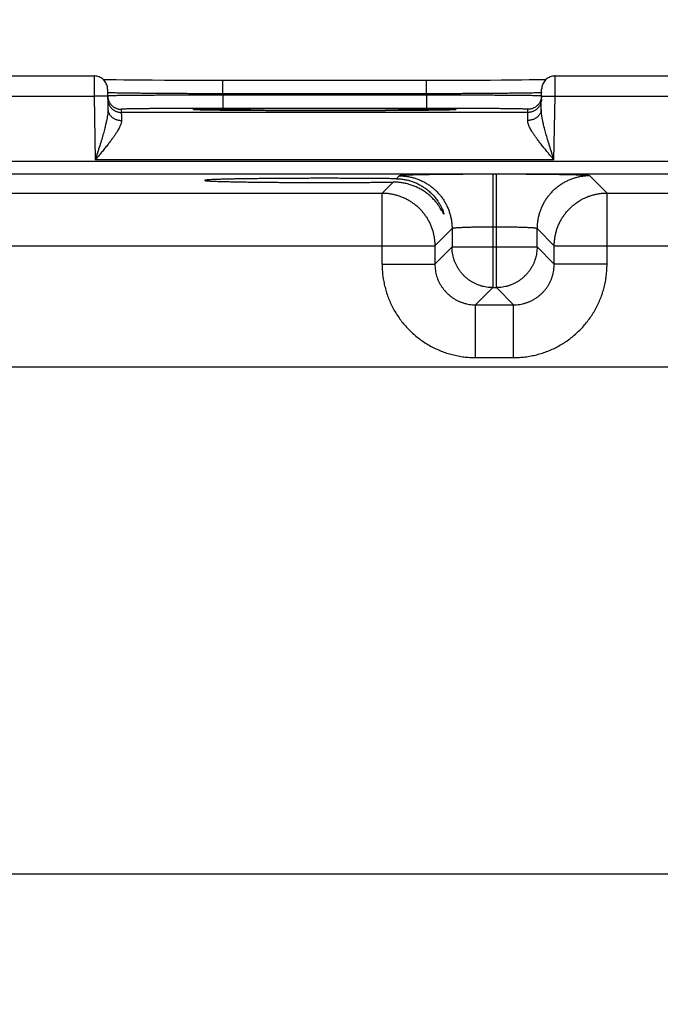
# Model space of a CAD drawing. Header units: inches. Extents: x 0 to 34, y 0 to 22.
# Tile 56 of 81: x 18.8 to 19.7, y 17.4 to 18.9. Entities that reach past the tile are written whole.
import ezdxf

# ---------------------------------------------------------------- set-up
doc = ezdxf.new("R2010")
doc.units = ezdxf.units.IN
doc.header["$LTSCALE"] = 1.87
doc.header["$MEASUREMENT"] = 0
doc.layers.get('0').update_dxf_attribs({"linetype": 'CONTINUOUS'})
doc.layers.add('DIMENSIONS', color=7, linetype='CONTINUOUS')
doc.styles.get("Standard").update_dxf_attribs({"font": 'txt', "width": 0.8})
doc.dimstyles.new('DIMSTYLE_1', dxfattribs={"dimtxt": 0.125, "dimasz": 0.18, "dimexe": 0.18, "dimexo": 0.0625, "dimgap": 0.09, "dimtad": 0, "dimtih": 1, "dimtoh": 1, "dimdec": 3, "dimzin": 4, "dimdsep": 46, "dimtxsty": 'STANDARD', "dimblk": '_FILLED', "dimblk1": '_FILLED', "dimblk2": '_FILLED', "dimcen": 0.09, "dimadec": 0, "dimazin": 0, "dimtp": 0.01, "dimtm": 0.01, "dimtfac": 1, "dimtdec": 3, "dimtofl": 0, "dimtmove": 0, "dimatfit": 3, "dimldrblk": '_FILLED', "dimfxl": 1, "dimtolj": 1, "dimtzin": 4, "dimarcsym": 0})

# ---------------------------------------------------------------- blocks, each defined once
blk = doc.blocks.new('_FILLED')
at = {"color": 0, "linetype": 'BYBLOCK'}
blk.add_solid([(0, 0), (-1, 0.1736), (-1, -0.1736)], dxfattribs=at)
blk = doc.blocks.new('*D12')
at = {"layer": 'DIMENSIONS', "color": 2, "linetype": 'CONTINUOUS'}
for p, q in [((17.3743, 17.4191), (17.3743, 20.4151)), ((23.8743, 17.4191), (23.8743, 20.4151)), ((17.3743, 20.2901), (19.9587, 20.2901)), ((23.8743, 20.2901), (21.4087, 20.2901))]:
    blk.add_line(p, q, dxfattribs=at)
at = {"layer": 'DIMENSIONS', "color": 2, "linetype": 'CONTINUOUS', "xscale": 0.18, "yscale": 0.18, "zscale": 0.18, "rotation": 180}
blk.add_blockref('_FILLED', (17.3743, 20.2901), dxfattribs=at)
at = {"layer": 'DIMENSIONS', "color": 2, "linetype": 'CONTINUOUS', "xscale": 0.18, "yscale": 0.18, "zscale": 0.18}
blk.add_blockref('_FILLED', (23.8743, 20.2901), dxfattribs=at)
at = {"layer": 'DIMENSIONS', "color": 2, "linetype": 'CONTINUOUS', "width": 0.8}
for s, p in [('6.500', (20.0212, 20.2276)), ('[', (20.6462, 20.2276)), ('165.1', (20.7462, 20.2276)), (']', (21.2462, 20.2276))]:
    blk.add_text(s, height=0.125, dxfattribs=at).set_placement(p)

msp = doc.modelspace()

# ---------------------------------------------------------------- linework, layer by layer
at = {"color": 7, "linetype": 'CONTINUOUS'}
for p, q in [((18.6308, 18.7898), (18.8798, 18.7898)), ((18.897, 18.7841), (18.8937, 18.7842)), ((18.9039, 18.784), (18.897, 18.7841)), ((18.9127, 18.7838), (18.9039, 18.784)), ((18.9236, 18.7837), (18.9127, 18.7838)), ((18.937, 18.7836), (18.9236, 18.7837)), ((18.9503, 18.7835), (18.937, 18.7836)), ((18.9658, 18.7834), (18.9503, 18.7835)), ((18.984, 18.7833), (18.9658, 18.7834)), ((19.0052, 18.7832), (18.984, 18.7833)), ((19.0245, 18.7832), (19.0052, 18.7832)), ((19.0462, 18.7831), (19.0245, 18.7832)), ((19.0699, 18.7831), (19.0462, 18.7831)), ((19.0699, 18.7635), (19.0699, 18.7831)), ((19.385, 18.7831), (19.0699, 18.7831)), ((19.3707, 18.7635), (19.3707, 18.7831)), ((19.4056, 18.7831), (19.385, 18.7831)), ((19.4241, 18.7832), (19.4056, 18.7831)), ((19.446, 18.7833), (19.4241, 18.7832)), ((19.4649, 18.7833), (19.446, 18.7833)), ((19.4812, 18.7834), (19.4649, 18.7833)), ((19.4982, 18.7835), (19.4812, 18.7834)), ((19.5116, 18.7837), (19.4982, 18.7835)), ((19.5224, 18.7838), (19.5116, 18.7837)), ((19.5327, 18.7839), (19.5224, 18.7838)), ((19.5407, 18.784), (19.5327, 18.7839)), ((19.5469, 18.7842), (19.5407, 18.784)), ((19.5608, 18.7898), (19.8098, 18.7898)), ((18.8998, 18.7701), (18.9003, 18.7404)), ((19.5403, 18.7404), (19.5408, 18.7701)), ((18.6306, 18.7598), (18.88, 18.7598)), ((18.9, 18.7601), (18.88, 18.7598)), ((18.88, 18.7598), (18.8816, 18.6659)), ((19.0699, 18.7635), (19.0699, 18.7615)), ((19.3707, 18.7635), (19.0699, 18.7635)), ((19.0699, 18.7615), (19.0699, 18.7419)), ((19.3707, 18.7615), (19.0699, 18.7615)), ((19.3707, 18.7635), (19.3707, 18.7615)), ((19.3707, 18.7615), (19.3707, 18.7419)), ((19.5406, 18.7601), (19.5606, 18.7598)), ((19.559, 18.6659), (19.5606, 18.7598)), ((19.5606, 18.7598), (19.81, 18.7598)), ((18.92, 18.7406), (18.92, 18.7359)), ((19.0299, 18.7397), (19.0295, 18.7398)), ((19.0304, 18.7397), (19.0299, 18.7397)), ((19.031, 18.7397), (19.0304, 18.7397)), ((19.0322, 18.7396), (19.031, 18.7397)), ((19.0337, 18.7396), (19.0322, 18.7396)), ((19.0363, 18.7395), (19.0337, 18.7396)), ((19.0397, 18.7394), (19.0363, 18.7395)), ((19.0451, 18.7393), (19.0397, 18.7394)), ((19.052, 18.7392), (19.0451, 18.7393)), ((19.3707, 18.7419), (19.0699, 18.7419)), ((19.3957, 18.7393), (19.389, 18.7392)), ((19.4009, 18.7394), (19.3957, 18.7393)), ((19.4048, 18.7395), (19.4009, 18.7394)), ((19.4072, 18.7396), (19.4048, 18.7395)), ((19.4086, 18.7397), (19.4072, 18.7396)), ((19.4095, 18.7397), (19.4086, 18.7397)), ((19.4103, 18.7397), (19.4095, 18.7397)), ((19.4107, 18.7397), (19.4103, 18.7397)), ((19.4111, 18.7398), (19.4107, 18.7397)), ((19.4113, 18.7398), (19.4111, 18.7398)), ((19.4116, 18.7398), (19.4113, 18.7398)), ((19.5205, 18.7359), (19.5206, 18.7406)), ((19.5205, 18.7359), (18.92, 18.7359)), ((19.0605, 18.7391), (19.052, 18.7392)), ((19.0707, 18.739), (19.0605, 18.7391)), ((19.083, 18.7388), (19.0707, 18.739)), ((19.0978, 18.7387), (19.083, 18.7388)), ((19.116, 18.7386), (19.0978, 18.7387)), ((19.1342, 18.7385), (19.116, 18.7386)), ((19.1568, 18.7384), (19.1342, 18.7385)), ((19.1773, 18.7384), (19.1568, 18.7384)), ((19.2017, 18.7384), (19.1773, 18.7384)), ((19.2266, 18.7383), (19.2017, 18.7384)), ((19.2457, 18.7384), (19.2266, 18.7383)), ((19.2685, 18.7384), (19.2457, 18.7384)), ((19.2886, 18.7385), (19.2685, 18.7384)), ((19.3104, 18.7385), (19.2886, 18.7385)), ((19.3289, 18.7386), (19.3104, 18.7385)), ((19.3441, 18.7387), (19.3289, 18.7386)), ((19.3588, 18.7389), (19.3441, 18.7387)), ((19.3708, 18.739), (19.3588, 18.7389)), ((19.3808, 18.7391), (19.3708, 18.739)), ((19.389, 18.7392), (19.3808, 18.7391)), ((24.319, 18.6637), (16.9286, 18.6637)), ((19.559, 18.6659), (18.8816, 18.6659)), ((24.319, 18.6447), (16.9286, 18.6447)), ((19.3305, 18.6423), (19.3263, 18.638)), ((19.4685, 18.6446), (19.4685, 18.4773)), ((19.4741, 18.6446), (19.4685, 18.6446)), ((19.4741, 18.4773), (19.4741, 18.6446)), ((19.6374, 18.6169), (19.612, 18.6423)), ((19.3213, 18.633), (19.3052, 18.6169)), ((18.7074, 18.6169), (19.3052, 18.6169)), ((19.3052, 18.5119), (19.3052, 18.6169)), ((19.6374, 18.5119), (19.6374, 18.6169)), ((19.6374, 18.6169), (20.2352, 18.6169)), ((19.4741, 18.5667), (19.4685, 18.5667)), ((19.4085, 18.5643), (19.3831, 18.5389)), ((19.4085, 18.5643), (19.4085, 18.5373)), ((19.5341, 18.5373), (19.5341, 18.5643)), ((19.5594, 18.5389), (19.5341, 18.5643)), ((18.6294, 18.5389), (19.3831, 18.5389)), ((19.3831, 18.5389), (19.3831, 18.5119)), ((19.4085, 18.5373), (19.3831, 18.5119)), ((19.4085, 18.5373), (19.5341, 18.5373)), ((19.5341, 18.5373), (19.5594, 18.5119)), ((19.5594, 18.5119), (19.5594, 18.5389)), ((19.5594, 18.5389), (20.3131, 18.5389)), ((19.3052, 18.5119), (19.3831, 18.5119)), ((19.6374, 18.5119), (19.5594, 18.5119)), ((19.4685, 18.4773), (19.4431, 18.4519)), ((19.4685, 18.4773), (19.4741, 18.4773)), ((19.4741, 18.4773), (19.4994, 18.4519)), ((19.4431, 18.3739), (19.4431, 18.4519)), ((19.4431, 18.4519), (19.4994, 18.4519)), ((19.4994, 18.3739), (19.4994, 18.4519)), ((19.4431, 18.3739), (19.4994, 18.3739)), ((24.1536, 18.3596), (17.067, 18.3596)), ((17.067, 17.6115), (24.1536, 17.6115))]:
    msp.add_line(p, q, dxfattribs=at)
for points in [[(18.8998, 18.7701), (18.8997, 18.7718), (18.8995, 18.7735), (18.8991, 18.7751), (18.8986, 18.7767), (18.8979, 18.7783), (18.8971, 18.7798), (18.8962, 18.7812), (18.8952, 18.7825), (18.8941, 18.7838), (18.8929, 18.7849), (18.8916, 18.786), (18.8902, 18.7869), (18.8887, 18.7877), (18.8872, 18.7884), (18.8856, 18.7889), (18.884, 18.7894), (18.8823, 18.7896), (18.8806, 18.7898), (18.8798, 18.7898)], [(19.5608, 18.7898), (19.5599, 18.7898), (19.5583, 18.7896), (19.5566, 18.7894), (19.555, 18.7889), (19.5534, 18.7884), (19.5519, 18.7877), (19.5504, 18.7869), (19.549, 18.786), (19.5477, 18.7849), (19.5465, 18.7838), (19.5453, 18.7825), (19.5443, 18.7812), (19.5434, 18.7798), (19.5427, 18.7783), (19.542, 18.7767), (19.5415, 18.7751), (19.5411, 18.7735), (19.5409, 18.7718), (19.5408, 18.7701)], [(19.0295, 18.7398), (19.0292, 18.7398), (19.0291, 18.7398), (19.029, 18.7398), (19.0289, 18.7398), (19.0288, 18.7398), (19.0288, 18.7398), (19.0288, 18.7398)], [(19.4118, 18.7398), (19.4117, 18.7398), (19.4117, 18.7398), (19.4116, 18.7398), (19.4116, 18.7398)]]:
    msp.add_lwpolyline(points, dxfattribs=at)
for points, knots in [([(18.8798, 18.7898), (18.8798, 18.7898), (18.8798, 18.7895), (18.8798, 18.7893), (18.8798, 18.7886), (18.8798, 18.7878), (18.8798, 18.7866), (18.8798, 18.7853), (18.8798, 18.7837), (18.8798, 18.782), (18.8799, 18.78), (18.8799, 18.7779), (18.8799, 18.7756), (18.8799, 18.7732), (18.8799, 18.7706), (18.8799, 18.768), (18.8799, 18.7653), (18.88, 18.7626), (18.88, 18.7607), (18.88, 18.7598)], [0, 0, 0, 0, 0.002904, 0.015031, 0.035669, 0.06464, 0.101695, 0.146512, 0.198702, 0.257819, 0.323348, 0.394718, 0.471297, 0.552399, 0.637299, 0.725262, 0.815538, 0.90737, 1, 1, 1, 1]), ([(19.5606, 18.7598), (19.5606, 18.7607), (19.5606, 18.7626), (19.5606, 18.7653), (19.5606, 18.768), (19.5607, 18.7706), (19.5607, 18.7732), (19.5607, 18.7756), (19.5607, 18.7779), (19.5607, 18.78), (19.5607, 18.782), (19.5607, 18.7837), (19.5607, 18.7853), (19.5608, 18.7866), (19.5608, 18.7878), (19.5608, 18.7886), (19.5608, 18.7893), (19.5608, 18.7895), (19.5608, 18.7898), (19.5608, 18.7898)], [0, 0, 0, 0, 0.09263, 0.184463, 0.274738, 0.362701, 0.447601, 0.528703, 0.605282, 0.676652, 0.742181, 0.801298, 0.853488, 0.898305, 0.93536, 0.964331, 0.984969, 0.997096, 1, 1, 1, 1]), ([(18.9, 18.7601), (18.9, 18.7595), (18.9001, 18.7583), (18.9003, 18.7568), (18.9005, 18.7559), (18.9006, 18.7557)], [0, 0, 0, 0, 0.41218, 0.843207, 1, 1, 1, 1]), ([(18.9001, 18.7555), (18.9001, 18.7549), (18.9001, 18.7536), (18.9005, 18.7517), (18.901, 18.7498), (18.9016, 18.748), (18.9025, 18.7462), (18.9035, 18.7446), (18.9047, 18.743), (18.906, 18.7416), (18.9075, 18.7403), (18.909, 18.7392), (18.9107, 18.7382), (18.9125, 18.7374), (18.9143, 18.7367), (18.9162, 18.7362), (18.9181, 18.736), (18.9194, 18.7359), (18.92, 18.7359)], [0, 0, 0, 0, 0.062499, 0.124998, 0.187497, 0.249996, 0.312495, 0.374995, 0.437494, 0.499994, 0.562494, 0.624995, 0.687495, 0.749996, 0.812497, 0.874998, 0.937499, 1, 1, 1, 1]), ([(19.0699, 18.7635), (19.0665, 18.7635), (19.0596, 18.7635), (19.0494, 18.7635), (19.0393, 18.7635), (19.0292, 18.7636), (19.0193, 18.7636), (19.0096, 18.7637), (19.0002, 18.7637), (18.991, 18.7638), (18.982, 18.7638), (18.9734, 18.7639), (18.9652, 18.764), (18.9573, 18.764), (18.9498, 18.7641), (18.9428, 18.7642), (18.9362, 18.7642), (18.9302, 18.7643), (18.9246, 18.7644), (18.9196, 18.7645), (18.9151, 18.7645), (18.9111, 18.7646), (18.9078, 18.7647), (18.905, 18.7648), (18.9029, 18.7649), (18.9012, 18.7649), (18.9006, 18.7651), (18.9002, 18.765)], [0, 0, 0, 0, 0.060524, 0.120831, 0.180689, 0.239881, 0.298189, 0.3554, 0.411303, 0.465692, 0.518371, 0.569149, 0.617844, 0.664285, 0.708305, 0.749747, 0.788463, 0.824312, 0.857164, 0.886898, 0.913404, 0.936583, 0.956349, 0.972626, 0.985355, 0.994489, 1, 1, 1, 1]), ([(19.0699, 18.7615), (19.0665, 18.7615), (19.0597, 18.7615), (19.0494, 18.7615), (19.0393, 18.7615), (19.0293, 18.7614), (19.0194, 18.7614), (19.0097, 18.7614), (19.0002, 18.7613), (18.991, 18.7613), (18.9821, 18.7612), (18.9735, 18.7612), (18.9652, 18.7611), (18.9574, 18.7611), (18.9499, 18.761), (18.9429, 18.761), (18.9363, 18.7609), (18.9302, 18.7608), (18.9247, 18.7608), (18.9196, 18.7607), (18.9151, 18.7607), (18.9112, 18.7606), (18.9079, 18.7605), (18.9051, 18.7605), (18.903, 18.7604), (18.9013, 18.7604), (18.9007, 18.7602), (18.9003, 18.7603)], [0, 0, 0, 0, 0.060532, 0.120843, 0.180702, 0.239888, 0.298191, 0.355402, 0.411312, 0.465713, 0.518399, 0.569182, 0.617882, 0.664328, 0.708356, 0.749806, 0.788526, 0.824377, 0.857231, 0.886966, 0.913473, 0.936649, 0.956406, 0.972673, 0.985389, 0.994509, 1, 1, 1, 1]), ([(18.9006, 18.7557), (18.9007, 18.7553), (18.901, 18.7543), (18.9016, 18.7527), (18.9024, 18.7509), (18.9034, 18.7493), (18.9046, 18.7477), (18.9059, 18.7463), (18.9074, 18.745), (18.9089, 18.7438), (18.9106, 18.7429), (18.9124, 18.742), (18.9142, 18.7414), (18.9161, 18.7409), (18.918, 18.7406), (18.9193, 18.7406), (18.92, 18.7406)], [0, 0, 0, 0, 0.046657, 0.119989, 0.193322, 0.266656, 0.339989, 0.413323, 0.486657, 0.559991, 0.633325, 0.70666, 0.779995, 0.85333, 0.926665, 1, 1, 1, 1]), ([(19.5404, 18.765), (19.54, 18.7651), (19.5393, 18.7649), (19.5377, 18.7649), (19.5356, 18.7648), (19.5328, 18.7647), (19.5294, 18.7646), (19.5255, 18.7645), (19.521, 18.7645), (19.516, 18.7644), (19.5104, 18.7643), (19.5043, 18.7642), (19.4978, 18.7642), (19.4908, 18.7641), (19.4833, 18.764), (19.4754, 18.764), (19.4672, 18.7639), (19.4586, 18.7638), (19.4496, 18.7638), (19.4404, 18.7637), (19.4309, 18.7637), (19.4212, 18.7636), (19.4113, 18.7636), (19.4013, 18.7635), (19.3912, 18.7635), (19.3809, 18.7635), (19.3741, 18.7635), (19.3707, 18.7635)], [0, 0, 0, 0, 0.00551, 0.014643, 0.027369, 0.043642, 0.063401, 0.086573, 0.11307, 0.142794, 0.175635, 0.211472, 0.250178, 0.291613, 0.33563, 0.382072, 0.430773, 0.481559, 0.534247, 0.588646, 0.644559, 0.701779, 0.760097, 0.819297, 0.879162, 0.939473, 1, 1, 1, 1]), ([(19.5403, 18.7603), (19.5399, 18.7602), (19.5392, 18.7604), (19.5376, 18.7604), (19.5355, 18.7605), (19.5327, 18.7605), (19.5294, 18.7606), (19.5254, 18.7607), (19.5209, 18.7607), (19.5159, 18.7608), (19.5103, 18.7608), (19.5043, 18.7609), (19.4977, 18.761), (19.4907, 18.761), (19.4832, 18.7611), (19.4754, 18.7611), (19.4671, 18.7612), (19.4585, 18.7612), (19.4496, 18.7613), (19.4404, 18.7613), (19.4309, 18.7614), (19.4212, 18.7614), (19.4113, 18.7614), (19.4013, 18.7615), (19.3911, 18.7615), (19.3809, 18.7615), (19.3741, 18.7615), (19.3707, 18.7615)], [0, 0, 0, 0, 0.00549, 0.014609, 0.027322, 0.043584, 0.063336, 0.086505, 0.113004, 0.14273, 0.175571, 0.211411, 0.250121, 0.291563, 0.335589, 0.382037, 0.430743, 0.481534, 0.53423, 0.588639, 0.644558, 0.701777, 0.760089, 0.819284, 0.87915, 0.939466, 1, 1, 1, 1]), ([(19.5405, 18.7555), (19.5405, 18.7549), (19.5404, 18.7536), (19.5401, 18.7517), (19.5396, 18.7498), (19.5389, 18.748), (19.5381, 18.7462), (19.5371, 18.7446), (19.5359, 18.743), (19.5346, 18.7416), (19.5331, 18.7403), (19.5315, 18.7392), (19.5299, 18.7382), (19.5281, 18.7374), (19.5263, 18.7367), (19.5244, 18.7362), (19.5225, 18.736), (19.5212, 18.7359), (19.5205, 18.7359)], [0, 0, 0, 0, 0.062499, 0.124998, 0.187497, 0.249996, 0.312495, 0.374995, 0.437494, 0.499994, 0.562494, 0.624995, 0.687495, 0.749996, 0.812497, 0.874998, 0.937499, 1, 1, 1, 1]), ([(19.54, 18.7557), (19.5399, 18.7553), (19.5396, 18.7543), (19.539, 18.7527), (19.5382, 18.7509), (19.5371, 18.7493), (19.536, 18.7477), (19.5346, 18.7463), (19.5332, 18.745), (19.5316, 18.7438), (19.53, 18.7429), (19.5282, 18.742), (19.5264, 18.7414), (19.5245, 18.7409), (19.5225, 18.7406), (19.5213, 18.7406), (19.5206, 18.7406)], [0, 0, 0, 0, 0.046657, 0.119989, 0.193322, 0.266656, 0.339989, 0.413323, 0.486657, 0.559991, 0.633325, 0.70666, 0.779995, 0.85333, 0.926665, 1, 1, 1, 1]), ([(19.5406, 18.7601), (19.5406, 18.7595), (19.5405, 18.7583), (19.5403, 18.7568), (19.5401, 18.7559), (19.54, 18.7557)], [0, 0, 0, 0, 0.41218, 0.843207, 1, 1, 1, 1]), ([(18.9003, 18.7404), (18.9003, 18.7394), (18.9003, 18.7372), (18.9, 18.7336), (18.8994, 18.7294), (18.8985, 18.7244), (18.8972, 18.7187), (18.8955, 18.7121), (18.8935, 18.7044), (18.891, 18.6958), (18.8881, 18.6864), (18.8849, 18.6763), (18.8827, 18.6694), (18.8816, 18.6659)], [0, 0, 0, 0, 0.039112, 0.085537, 0.140434, 0.205025, 0.280685, 0.369006, 0.471614, 0.588736, 0.718324, 0.856765, 1, 1, 1, 1]), ([(18.9003, 18.7404), (18.9003, 18.7398), (18.9004, 18.7388), (18.9007, 18.7372), (18.9012, 18.7356), (18.9019, 18.7341), (18.9027, 18.7326), (18.9038, 18.7313), (18.9049, 18.73), (18.9063, 18.7288), (18.9077, 18.7277), (18.9093, 18.7268), (18.911, 18.726), (18.9127, 18.7253), (18.9146, 18.7248), (18.9164, 18.7244), (18.9184, 18.7241), (18.9197, 18.7241), (18.9203, 18.7241)], [0, 0, 0, 0, 0.056706, 0.113649, 0.171054, 0.229123, 0.288029, 0.347903, 0.408838, 0.470881, 0.534036, 0.598267, 0.663499, 0.729624, 0.796505, 0.863983, 0.931878, 1, 1, 1, 1]), ([(19.0699, 18.7419), (19.0669, 18.7419), (19.0609, 18.7419), (19.052, 18.7419), (19.043, 18.7419), (19.0342, 18.7419), (19.0255, 18.7418), (19.0169, 18.7418), (19.0085, 18.7418), (19.0004, 18.7417), (18.9925, 18.7417), (18.9849, 18.7417), (18.9776, 18.7416), (18.9706, 18.7416), (18.964, 18.7415), (18.9578, 18.7414), (18.952, 18.7414), (18.9466, 18.7413), (18.9417, 18.7413), (18.9373, 18.7412), (18.9333, 18.7411), (18.9298, 18.741), (18.9269, 18.741), (18.9245, 18.7409), (18.9226, 18.7408), (18.9211, 18.7408), (18.9205, 18.7406), (18.92, 18.7407), (18.92, 18.7406)], [0, 0, 0, 0, 0.059863, 0.119773, 0.179435, 0.238559, 0.296863, 0.354073, 0.40995, 0.464314, 0.516989, 0.567789, 0.616521, 0.66299, 0.707025, 0.748478, 0.787197, 0.823037, 0.855864, 0.885548, 0.911988, 0.935105, 0.954815, 0.971028, 0.983678, 0.992716, 0.998135, 1, 1, 1, 1]), ([(19.0288, 18.7398), (19.0285, 18.7398), (19.0278, 18.7399), (19.0273, 18.7399), (19.0264, 18.74), (19.0273, 18.7402), (19.028, 18.7402), (19.0298, 18.7404), (19.032, 18.7404), (19.0349, 18.7405), (19.0385, 18.7406), (19.0426, 18.7407), (19.0474, 18.7408), (19.0527, 18.7409), (19.0586, 18.741), (19.0651, 18.7411), (19.072, 18.7411), (19.0795, 18.7412), (19.0875, 18.7413), (19.0959, 18.7413), (19.1047, 18.7414), (19.1139, 18.7415), (19.1235, 18.7415), (19.1334, 18.7416), (19.1436, 18.7416), (19.1541, 18.7416), (19.1648, 18.7417), (19.1756, 18.7417), (19.1867, 18.7417), (19.1978, 18.7417), (19.209, 18.7417), (19.2165, 18.7417), (19.2203, 18.7417)], [0, 0, 0, 0, 0.004827, 0.009857, 0.011602, 0.013349, 0.018381, 0.02672, 0.038348, 0.053223, 0.071296, 0.092511, 0.116792, 0.144056, 0.174218, 0.207171, 0.242804, 0.281002, 0.321633, 0.364562, 0.409645, 0.456731, 0.50566, 0.556267, 0.608383, 0.661834, 0.716433, 0.771989, 0.828328, 0.885272, 0.942582, 1, 1, 1, 1]), ([(19.1082, 18.7387), (19.107, 18.7387), (19.1028, 18.7387), (19.0959, 18.7387), (19.0875, 18.7388), (19.0795, 18.7389), (19.072, 18.739), (19.0651, 18.739), (19.0586, 18.7391), (19.0527, 18.7392), (19.0474, 18.7393), (19.0426, 18.7394), (19.0385, 18.7395), (19.0349, 18.7395), (19.032, 18.7396), (19.0301, 18.7397), (19.029, 18.7398), (19.0288, 18.7398)], [0, 0, 0, 0, 0.045863, 0.157182, 0.263181, 0.363503, 0.457819, 0.545803, 0.627163, 0.701634, 0.768952, 0.828899, 0.881278, 0.9259, 0.962624, 0.991332, 1, 1, 1, 1]), ([(19.2203, 18.7417), (19.224, 18.7417), (19.2315, 18.7417), (19.2428, 18.7417), (19.2539, 18.7417), (19.2649, 18.7417), (19.2758, 18.7417), (19.2865, 18.7416), (19.297, 18.7416), (19.3072, 18.7416), (19.3171, 18.7415), (19.3267, 18.7415), (19.3359, 18.7414), (19.3447, 18.7413), (19.3531, 18.7413), (19.3611, 18.7412), (19.3685, 18.7411), (19.3755, 18.7411), (19.382, 18.741), (19.3879, 18.7409), (19.3932, 18.7408), (19.398, 18.7407), (19.4021, 18.7406), (19.4056, 18.7405), (19.4086, 18.7404), (19.4108, 18.7404), (19.4126, 18.7402), (19.4133, 18.7402), (19.4142, 18.74), (19.4133, 18.7399), (19.4127, 18.7399), (19.4121, 18.7398), (19.4118, 18.7398)], [0, 0, 0, 0, 0.057424, 0.114739, 0.171684, 0.228023, 0.283582, 0.338182, 0.391633, 0.44375, 0.494358, 0.543289, 0.590375, 0.635459, 0.678388, 0.719019, 0.757217, 0.79285, 0.825801, 0.855962, 0.883225, 0.907504, 0.928717, 0.946789, 0.961662, 0.973289, 0.981626, 0.986656, 0.988401, 0.990148, 0.99518, 1, 1, 1, 1]), ([(19.4118, 18.7398), (19.4115, 18.7398), (19.4105, 18.7397), (19.4086, 18.7396), (19.4056, 18.7395), (19.4021, 18.7395), (19.398, 18.7394), (19.3932, 18.7393), (19.3879, 18.7392), (19.382, 18.7391), (19.3755, 18.739), (19.3685, 18.739), (19.3611, 18.7389), (19.3531, 18.7388), (19.3447, 18.7387), (19.3377, 18.7387), (19.3336, 18.7387), (19.3323, 18.7387)], [0, 0, 0, 0, 0.008684, 0.037385, 0.0741, 0.118706, 0.171067, 0.230995, 0.298287, 0.37273, 0.454062, 0.54201, 0.636288, 0.736571, 0.842523, 0.953795, 1, 1, 1, 1]), ([(19.5206, 18.7406), (19.5206, 18.7407), (19.52, 18.7406), (19.5194, 18.7408), (19.518, 18.7408), (19.5161, 18.7409), (19.5137, 18.741), (19.5107, 18.741), (19.5073, 18.7411), (19.5033, 18.7412), (19.4989, 18.7413), (19.4939, 18.7413), (19.4886, 18.7414), (19.4828, 18.7414), (19.4766, 18.7415), (19.47, 18.7416), (19.463, 18.7416), (19.4557, 18.7417), (19.4481, 18.7417), (19.4402, 18.7417), (19.4321, 18.7418), (19.4237, 18.7418), (19.4151, 18.7418), (19.4064, 18.7419), (19.3975, 18.7419), (19.3886, 18.7419), (19.3796, 18.7419), (19.3736, 18.7419), (19.3707, 18.7419)], [0, 0, 0, 0, 0.001865, 0.007284, 0.01632, 0.028967, 0.045178, 0.064885, 0.088001, 0.114439, 0.144122, 0.176948, 0.212787, 0.251505, 0.292956, 0.33699, 0.383458, 0.432189, 0.482989, 0.535662, 0.590025, 0.645902, 0.703114, 0.761424, 0.820553, 0.88022, 0.940135, 1, 1, 1, 1]), ([(19.5403, 18.7404), (19.5402, 18.7398), (19.5402, 18.7388), (19.5399, 18.7372), (19.5394, 18.7356), (19.5387, 18.7341), (19.5378, 18.7326), (19.5368, 18.7313), (19.5356, 18.73), (19.5343, 18.7288), (19.5329, 18.7277), (19.5313, 18.7268), (19.5296, 18.726), (19.5278, 18.7253), (19.526, 18.7248), (19.5241, 18.7244), (19.5222, 18.7241), (19.5209, 18.7241), (19.5203, 18.7241)], [0, 0, 0, 0, 0.056705, 0.113647, 0.171051, 0.22912, 0.288025, 0.347899, 0.408834, 0.470877, 0.534032, 0.598263, 0.663495, 0.729621, 0.796503, 0.863981, 0.931877, 1, 1, 1, 1]), ([(19.559, 18.6659), (19.5578, 18.6694), (19.5557, 18.6763), (19.5525, 18.6864), (19.5496, 18.6958), (19.5471, 18.7044), (19.545, 18.7121), (19.5434, 18.7187), (19.5421, 18.7244), (19.5412, 18.7294), (19.5406, 18.7336), (19.5403, 18.7372), (19.5402, 18.7394), (19.5403, 18.7404)], [0, 0, 0, 0, 0.143236, 0.281678, 0.411267, 0.528389, 0.630997, 0.719317, 0.794977, 0.859567, 0.914463, 0.960889, 1, 1, 1, 1]), ([(18.92, 18.7359), (18.92, 18.7358), (18.9201, 18.7355), (18.9201, 18.735), (18.9201, 18.734), (18.9201, 18.7327), (18.9202, 18.731), (18.9202, 18.729), (18.9203, 18.7267), (18.9203, 18.725), (18.9203, 18.7241)], [0, 0, 0, 0, 0.019339, 0.06977, 0.151053, 0.262779, 0.404359, 0.575049, 0.773955, 1, 1, 1, 1]), ([(19.2023, 18.7384), (19.2008, 18.7384), (19.1956, 18.7384), (19.1867, 18.7384), (19.1756, 18.7384), (19.1648, 18.7384), (19.1541, 18.7385), (19.1436, 18.7385), (19.1334, 18.7385), (19.1235, 18.7386), (19.1151, 18.7386), (19.1101, 18.7386), (19.1082, 18.7387)], [0, 0, 0, 0, 0.048209, 0.166793, 0.284115, 0.39981, 0.513511, 0.624817, 0.733347, 0.838734, 0.940628, 1, 1, 1, 1]), ([(19.2203, 18.7383), (19.2165, 18.7383), (19.2105, 18.7383), (19.2046, 18.7384), (19.2023, 18.7384)], [0, 0, 0, 0, 0.626981, 1, 1, 1, 1]), ([(19.3323, 18.7387), (19.3305, 18.7386), (19.3254, 18.7386), (19.3171, 18.7386), (19.3072, 18.7385), (19.297, 18.7385), (19.2865, 18.7385), (19.2758, 18.7384), (19.2649, 18.7384), (19.2539, 18.7384), (19.2427, 18.7384), (19.2332, 18.7384), (19.2274, 18.7383), (19.2254, 18.7383)], [0, 0, 0, 0, 0.051983, 0.141654, 0.234401, 0.329912, 0.427869, 0.52793, 0.629746, 0.732997, 0.837357, 0.942387, 1, 1, 1, 1]), ([(19.5203, 18.7241), (19.5203, 18.725), (19.5203, 18.7267), (19.5204, 18.729), (19.5204, 18.731), (19.5205, 18.7327), (19.5205, 18.734), (19.5205, 18.735), (19.5205, 18.7355), (19.5205, 18.7358), (19.5205, 18.7359)], [0, 0, 0, 0, 0.226044, 0.424944, 0.59563, 0.737211, 0.848939, 0.930226, 0.98066, 1, 1, 1, 1]), ([(18.9203, 18.7241), (18.9203, 18.7236), (18.9203, 18.7224), (18.9199, 18.7206), (18.9194, 18.7186), (18.9186, 18.7164), (18.9174, 18.7139), (18.916, 18.7111), (18.9142, 18.708), (18.912, 18.7046), (18.9095, 18.7009), (18.9065, 18.6968), (18.9031, 18.6923), (18.8994, 18.6875), (18.8953, 18.6824), (18.8909, 18.677), (18.8863, 18.6715), (18.8832, 18.6678), (18.8816, 18.6659)], [0, 0, 0, 0, 0.022828, 0.048471, 0.077659, 0.111102, 0.149467, 0.193425, 0.243603, 0.300567, 0.364765, 0.436482, 0.515732, 0.60223, 0.695269, 0.79367, 0.895798, 1, 1, 1, 1]), ([(19.559, 18.6659), (19.5574, 18.6678), (19.5543, 18.6715), (19.5497, 18.677), (19.5453, 18.6824), (19.5412, 18.6875), (19.5374, 18.6923), (19.5341, 18.6968), (19.5311, 18.7009), (19.5285, 18.7046), (19.5264, 18.708), (19.5246, 18.7111), (19.5231, 18.7139), (19.522, 18.7164), (19.5212, 18.7186), (19.5206, 18.7206), (19.5203, 18.7224), (19.5202, 18.7236), (19.5203, 18.7241)], [0, 0, 0, 0, 0.104202, 0.20633, 0.304731, 0.39777, 0.484268, 0.563518, 0.635235, 0.699433, 0.756396, 0.806575, 0.850533, 0.888898, 0.922341, 0.951529, 0.977172, 1, 1, 1, 1]), ([(19.2203, 18.6387), (19.2168, 18.6387), (19.2098, 18.6387), (19.1994, 18.6386), (19.189, 18.6386), (19.1787, 18.6386), (19.1686, 18.6385), (19.1587, 18.6385), (19.149, 18.6384), (19.1395, 18.6383), (19.1303, 18.6382), (19.1214, 18.6381), (19.1129, 18.638), (19.1048, 18.6379), (19.097, 18.6378), (19.0897, 18.6377), (19.0829, 18.6375), (19.0765, 18.6374), (19.0707, 18.6372), (19.0653, 18.6371), (19.0606, 18.6369), (19.0563, 18.6367), (19.0527, 18.6366), (19.0496, 18.6364), (19.0472, 18.6362), (19.0452, 18.6361), (19.0442, 18.6358), (19.0432, 18.6359), (19.0432, 18.6356), (19.0432, 18.6356)], [0, 0, 0, 0, 0.059187, 0.118214, 0.176773, 0.234723, 0.291891, 0.347978, 0.402862, 0.456367, 0.508215, 0.558305, 0.606462, 0.652438, 0.696153, 0.737441, 0.776097, 0.812059, 0.84518, 0.875299, 0.902372, 0.926283, 0.94692, 0.964256, 0.978213, 0.988735, 0.99582, 0.999479, 1, 1, 1, 1]), ([(19.3263, 18.638), (19.3235, 18.6381), (19.3177, 18.6381), (19.3089, 18.6382), (19.2999, 18.6383), (19.2905, 18.6384), (19.2809, 18.6385), (19.2711, 18.6385), (19.2612, 18.6386), (19.2511, 18.6386), (19.2409, 18.6386), (19.2306, 18.6387), (19.2237, 18.6387), (19.2203, 18.6387)], [0, 0, 0, 0, 0.079732, 0.162644, 0.248323, 0.336607, 0.427164, 0.519585, 0.613722, 0.709152, 0.805512, 0.902622, 1, 1, 1, 1]), ([(19.3263, 18.638), (19.3281, 18.638), (19.3317, 18.6378), (19.3372, 18.6372), (19.3427, 18.6361), (19.3482, 18.6345), (19.3537, 18.6325), (19.3592, 18.63), (19.3645, 18.627), (19.3697, 18.6235), (19.3747, 18.6195), (19.3794, 18.6151), (19.3837, 18.6103), (19.3873, 18.6053), (19.3903, 18.6007), (19.3924, 18.5966), (19.394, 18.5932), (19.3951, 18.5906), (19.3958, 18.5886), (19.3963, 18.5872), (19.3964, 18.5863), (19.3966, 18.5858), (19.3966, 18.5857)], [0, 0, 0, 0, 0.057587, 0.11621, 0.175956, 0.237028, 0.299479, 0.363421, 0.42887, 0.495828, 0.564093, 0.633139, 0.702542, 0.769644, 0.829184, 0.878672, 0.917763, 0.947602, 0.969591, 0.98502, 0.994984, 1, 1, 1, 1]), ([(19.4685, 18.6446), (19.4657, 18.6446), (19.46, 18.6446), (19.4515, 18.6446), (19.4431, 18.6446), (19.4347, 18.6446), (19.4264, 18.6445), (19.4183, 18.6445), (19.4105, 18.6444), (19.4028, 18.6444), (19.3954, 18.6443), (19.3883, 18.6442), (19.3815, 18.6441), (19.375, 18.644), (19.3689, 18.6439), (19.3632, 18.6438), (19.3578, 18.6437), (19.3529, 18.6436), (19.3485, 18.6434), (19.3445, 18.6433), (19.341, 18.6432), (19.338, 18.643), (19.3355, 18.6429), (19.3335, 18.6427), (19.332, 18.6426), (19.3311, 18.6425), (19.3306, 18.6424), (19.3305, 18.6423)], [0, 0, 0, 0, 0.061577, 0.123203, 0.184555, 0.245313, 0.305156, 0.363775, 0.420931, 0.476442, 0.530133, 0.581796, 0.631211, 0.678179, 0.722523, 0.764075, 0.802684, 0.838187, 0.870435, 0.899316, 0.924732, 0.946591, 0.964805, 0.97928, 0.989959, 0.99684, 1, 1, 1, 1]), ([(19.3305, 18.6423), (19.3324, 18.6423), (19.3361, 18.6421), (19.3416, 18.6416), (19.3471, 18.6406), (19.3525, 18.6392), (19.3578, 18.6374), (19.3629, 18.6353), (19.3679, 18.6328), (19.3727, 18.6299), (19.3773, 18.6268), (19.3816, 18.6233), (19.3857, 18.6195), (19.3895, 18.6154), (19.393, 18.6111), (19.3962, 18.6065), (19.399, 18.6017), (19.4015, 18.5967), (19.4036, 18.5916), (19.4054, 18.5863), (19.4068, 18.5809), (19.4078, 18.5754), (19.4084, 18.5699), (19.4085, 18.5661), (19.4085, 18.5643)], [0, 0, 0, 0, 0.045451, 0.090902, 0.136355, 0.181809, 0.227263, 0.272718, 0.318174, 0.36363, 0.409087, 0.454544, 0.500001, 0.545458, 0.590915, 0.636372, 0.681828, 0.727283, 0.772738, 0.818192, 0.863646, 0.909098, 0.95455, 1, 1, 1, 1]), ([(19.612, 18.6423), (19.6119, 18.6424), (19.6114, 18.6425), (19.6105, 18.6426), (19.6091, 18.6427), (19.6071, 18.6429), (19.6046, 18.643), (19.6016, 18.6432), (19.598, 18.6433), (19.5941, 18.6434), (19.5896, 18.6436), (19.5847, 18.6437), (19.5794, 18.6438), (19.5737, 18.6439), (19.5676, 18.644), (19.5611, 18.6441), (19.5543, 18.6442), (19.5472, 18.6443), (19.5398, 18.6444), (19.5321, 18.6444), (19.5242, 18.6445), (19.5161, 18.6445), (19.5079, 18.6446), (19.4995, 18.6446), (19.4911, 18.6446), (19.4826, 18.6446), (19.4769, 18.6446), (19.4741, 18.6446)], [0, 0, 0, 0, 0.00316, 0.010041, 0.02072, 0.035195, 0.053408, 0.075268, 0.100684, 0.129565, 0.161813, 0.197316, 0.235924, 0.277477, 0.321821, 0.368789, 0.418204, 0.469867, 0.523558, 0.579069, 0.636225, 0.694844, 0.754687, 0.815444, 0.876797, 0.938423, 1, 1, 1, 1]), ([(19.612, 18.6423), (19.6102, 18.6423), (19.6065, 18.6421), (19.6009, 18.6416), (19.5955, 18.6406), (19.5901, 18.6392), (19.5848, 18.6374), (19.5796, 18.6353), (19.5746, 18.6328), (19.5699, 18.6299), (19.5653, 18.6268), (19.5609, 18.6233), (19.5569, 18.6195), (19.5531, 18.6154), (19.5496, 18.6111), (19.5464, 18.6065), (19.5435, 18.6017), (19.5411, 18.5967), (19.5389, 18.5916), (19.5372, 18.5863), (19.5358, 18.5809), (19.5348, 18.5754), (19.5342, 18.5699), (19.5341, 18.5661), (19.5341, 18.5643)], [0, 0, 0, 0, 0.045451, 0.090902, 0.136355, 0.181809, 0.227263, 0.272718, 0.318174, 0.36363, 0.409087, 0.454544, 0.500001, 0.545458, 0.590915, 0.636372, 0.681828, 0.727283, 0.772738, 0.818192, 0.863646, 0.909098, 0.95455, 1, 1, 1, 1]), ([(19.0432, 18.6356), (19.0432, 18.6355), (19.0432, 18.6353), (19.0442, 18.6353), (19.0452, 18.635), (19.0472, 18.6349), (19.0496, 18.6347), (19.0527, 18.6346), (19.0563, 18.6344), (19.0606, 18.6342), (19.0653, 18.6341), (19.0707, 18.6339), (19.0765, 18.6338), (19.0829, 18.6336), (19.0897, 18.6335), (19.097, 18.6333), (19.1048, 18.6332), (19.1129, 18.6331), (19.1214, 18.633), (19.1303, 18.6329), (19.1395, 18.6328), (19.149, 18.6327), (19.1587, 18.6327), (19.1686, 18.6326), (19.1787, 18.6326), (19.189, 18.6325), (19.1994, 18.6325), (19.2098, 18.6325), (19.2168, 18.6325), (19.2203, 18.6325)], [0, 0, 0, 0, 0.000512, 0.004172, 0.011256, 0.021778, 0.035735, 0.053072, 0.073709, 0.09762, 0.124693, 0.154813, 0.187934, 0.223896, 0.262552, 0.303841, 0.347556, 0.393533, 0.44169, 0.491781, 0.543629, 0.597134, 0.65202, 0.708107, 0.765275, 0.823225, 0.881785, 0.940813, 1, 1, 1, 1]), ([(19.2203, 18.6325), (19.2235, 18.6325), (19.23, 18.6325), (19.2398, 18.6325), (19.2494, 18.6325), (19.259, 18.6325), (19.2685, 18.6326), (19.2778, 18.6326), (19.2869, 18.6327), (19.2958, 18.6328), (19.3045, 18.6328), (19.313, 18.6329), (19.3185, 18.633), (19.3213, 18.633)], [0, 0, 0, 0, 0.096663, 0.193088, 0.288847, 0.38378, 0.477565, 0.569825, 0.660426, 0.749004, 0.835261, 0.91905, 1, 1, 1, 1]), ([(19.3966, 18.5857), (19.3966, 18.5857), (19.3965, 18.5856), (19.3964, 18.5855), (19.3961, 18.5861), (19.3957, 18.5866), (19.3951, 18.5879), (19.3941, 18.5896), (19.3928, 18.592), (19.391, 18.5951), (19.3885, 18.5988), (19.3853, 18.6031), (19.3813, 18.6077), (19.3768, 18.6122), (19.3718, 18.6163), (19.3665, 18.62), (19.3611, 18.6233), (19.3554, 18.626), (19.3497, 18.6283), (19.344, 18.6301), (19.3383, 18.6315), (19.3326, 18.6324), (19.3269, 18.633), (19.3231, 18.633), (19.3213, 18.633)], [0, 0, 0, 0, 0.000212, 0.001587, 0.00569, 0.01445, 0.02865, 0.049286, 0.077641, 0.115127, 0.162895, 0.220827, 0.286624, 0.355176, 0.424121, 0.492711, 0.560368, 0.626845, 0.692067, 0.755992, 0.818686, 0.88016, 0.940581, 1, 1, 1, 1]), ([(19.3052, 18.6169), (19.307, 18.6169), (19.3107, 18.6168), (19.3163, 18.6162), (19.3218, 18.6152), (19.3272, 18.6138), (19.3325, 18.612), (19.3376, 18.6099), (19.3426, 18.6074), (19.3474, 18.6046), (19.352, 18.6014), (19.3563, 18.5979), (19.3604, 18.5941), (19.3642, 18.59), (19.3677, 18.5856), (19.3708, 18.5811), (19.3737, 18.5763), (19.3762, 18.5713), (19.3783, 18.5661), (19.3801, 18.5608), (19.3814, 18.5554), (19.3824, 18.55), (19.383, 18.5445), (19.3831, 18.5408), (19.3831, 18.5389)], [0, 0, 0, 0, 0.045491, 0.090985, 0.136481, 0.181978, 0.227475, 0.272973, 0.318469, 0.363964, 0.409462, 0.454966, 0.50047, 0.545964, 0.591449, 0.636923, 0.682397, 0.727899, 0.773428, 0.81891, 0.864298, 0.909582, 0.954794, 1, 1, 1, 1]), ([(19.5594, 18.5389), (19.5594, 18.5408), (19.5596, 18.5445), (19.5602, 18.55), (19.5612, 18.5555), (19.5625, 18.5609), (19.5643, 18.5662), (19.5664, 18.5714), (19.5689, 18.5764), (19.5718, 18.5812), (19.575, 18.5857), (19.5785, 18.5901), (19.5823, 18.5942), (19.5864, 18.5979), (19.5907, 18.6014), (19.5953, 18.6046), (19.6001, 18.6075), (19.6051, 18.61), (19.6102, 18.6121), (19.6155, 18.6138), (19.6209, 18.6152), (19.6264, 18.6162), (19.6319, 18.6168), (19.6356, 18.6169), (19.6374, 18.6169)], [0, 0, 0, 0, 0.045491, 0.090985, 0.136481, 0.181978, 0.227475, 0.272973, 0.318469, 0.363964, 0.409462, 0.454966, 0.50047, 0.545964, 0.591449, 0.636923, 0.682397, 0.727899, 0.773428, 0.81891, 0.864298, 0.909582, 0.954794, 1, 1, 1, 1]), ([(19.4685, 18.5667), (19.467, 18.5667), (19.4639, 18.5667), (19.4592, 18.5666), (19.4547, 18.5666), (19.4502, 18.5665), (19.4458, 18.5665), (19.4416, 18.5664), (19.4375, 18.5663), (19.4337, 18.5662), (19.43, 18.5661), (19.4265, 18.566), (19.4234, 18.5658), (19.4204, 18.5657), (19.4178, 18.5655), (19.4155, 18.5654), (19.4135, 18.5652), (19.4118, 18.565), (19.4105, 18.5649), (19.4095, 18.5647), (19.4089, 18.5645), (19.4086, 18.5644), (19.4085, 18.5643)], [0, 0, 0, 0, 0.077361, 0.154257, 0.230227, 0.304817, 0.377578, 0.44807, 0.515871, 0.580574, 0.641791, 0.699152, 0.752312, 0.800954, 0.844784, 0.883543, 0.917, 0.944963, 0.967278, 0.983843, 0.994646, 1, 1, 1, 1]), ([(19.5341, 18.5643), (19.534, 18.5644), (19.5337, 18.5645), (19.5331, 18.5647), (19.5321, 18.5649), (19.5308, 18.565), (19.5291, 18.5652), (19.5271, 18.5654), (19.5248, 18.5655), (19.5221, 18.5657), (19.5192, 18.5658), (19.516, 18.566), (19.5126, 18.5661), (19.5089, 18.5662), (19.505, 18.5663), (19.501, 18.5664), (19.4967, 18.5665), (19.4924, 18.5665), (19.4879, 18.5666), (19.4833, 18.5666), (19.4787, 18.5667), (19.4756, 18.5667), (19.4741, 18.5667)], [0, 0, 0, 0, 0.005354, 0.016157, 0.032722, 0.055037, 0.083, 0.116457, 0.155216, 0.199046, 0.247688, 0.300848, 0.358209, 0.419426, 0.484129, 0.55193, 0.622422, 0.695183, 0.769773, 0.845743, 0.922639, 1, 1, 1, 1]), ([(19.4685, 18.4773), (19.467, 18.4773), (19.464, 18.4774), (19.4596, 18.4779), (19.4552, 18.4787), (19.4509, 18.4799), (19.4466, 18.4814), (19.4425, 18.4832), (19.4385, 18.4853), (19.4347, 18.4876), (19.4311, 18.4903), (19.4277, 18.4932), (19.4245, 18.4964), (19.4216, 18.4998), (19.4189, 18.5034), (19.4165, 18.5072), (19.4144, 18.5112), (19.4126, 18.5153), (19.4111, 18.5196), (19.41, 18.5239), (19.4091, 18.5283), (19.4086, 18.5328), (19.4085, 18.5358), (19.4085, 18.5373)], [0, 0, 0, 0, 0.047358, 0.094727, 0.14218, 0.189747, 0.237411, 0.285107, 0.332762, 0.380399, 0.428044, 0.475698, 0.523365, 0.571037, 0.618704, 0.666366, 0.714028, 0.761692, 0.809356, 0.85702, 0.904682, 0.952343, 1, 1, 1, 1]), ([(19.5341, 18.5373), (19.5341, 18.5358), (19.5339, 18.5328), (19.5334, 18.5284), (19.5326, 18.524), (19.5315, 18.5196), (19.53, 18.5154), (19.5282, 18.5113), (19.5261, 18.5073), (19.5237, 18.5035), (19.521, 18.4999), (19.5181, 18.4965), (19.5149, 18.4933), (19.5115, 18.4904), (19.5079, 18.4877), (19.5041, 18.4853), (19.5001, 18.4832), (19.496, 18.4814), (19.4918, 18.4799), (19.4874, 18.4787), (19.483, 18.4779), (19.4786, 18.4774), (19.4756, 18.4773), (19.4741, 18.4773)], [0, 0, 0, 0, 0.047358, 0.094727, 0.14218, 0.189747, 0.237411, 0.285107, 0.332762, 0.380399, 0.428044, 0.475698, 0.523365, 0.571037, 0.618704, 0.666366, 0.714028, 0.761692, 0.809356, 0.85702, 0.904682, 0.952343, 1, 1, 1, 1]), ([(19.3052, 18.5119), (19.3052, 18.509), (19.3053, 18.5033), (19.3061, 18.4947), (19.3075, 18.4861), (19.3094, 18.4777), (19.3118, 18.4693), (19.3147, 18.4611), (19.3182, 18.4532), (19.3221, 18.4454), (19.3265, 18.438), (19.3314, 18.4308), (19.3367, 18.4239), (19.3425, 18.4174), (19.3486, 18.4113), (19.3551, 18.4055), (19.362, 18.4002), (19.3692, 18.3953), (19.3766, 18.3909), (19.3844, 18.387), (19.3923, 18.3835), (19.4005, 18.3806), (19.4089, 18.3782), (19.4173, 18.3763), (19.4259, 18.3749), (19.4345, 18.3741), (19.4403, 18.3739), (19.4431, 18.3739)], [0, 0, 0, 0, 0.039677, 0.079531, 0.119513, 0.159574, 0.199663, 0.239729, 0.279759, 0.319777, 0.359807, 0.399851, 0.439898, 0.479937, 0.519973, 0.560012, 0.600059, 0.640103, 0.680133, 0.72015, 0.760181, 0.800253, 0.840357, 0.880438, 0.920441, 0.960314, 1, 1, 1, 1]), ([(19.3831, 18.5119), (19.3831, 18.5104), (19.3833, 18.5074), (19.3838, 18.5029), (19.3846, 18.4985), (19.3857, 18.4942), (19.3872, 18.49), (19.389, 18.4858), (19.3911, 18.4819), (19.3935, 18.4781), (19.3962, 18.4745), (19.3991, 18.4711), (19.4023, 18.4679), (19.4057, 18.4649), (19.4093, 18.4623), (19.4131, 18.4599), (19.4171, 18.4578), (19.4212, 18.456), (19.4254, 18.4545), (19.4298, 18.4534), (19.4342, 18.4525), (19.4386, 18.452), (19.4416, 18.4519), (19.4431, 18.4519)], [0, 0, 0, 0, 0.047662, 0.09531, 0.142947, 0.190577, 0.238198, 0.28581, 0.333415, 0.381014, 0.42861, 0.476204, 0.523796, 0.57139, 0.618986, 0.666585, 0.71419, 0.761802, 0.809423, 0.857053, 0.904691, 0.95234, 1, 1, 1, 1]), ([(19.4994, 18.4519), (19.5009, 18.4519), (19.5039, 18.452), (19.5084, 18.4525), (19.5128, 18.4534), (19.5172, 18.4545), (19.5214, 18.456), (19.5255, 18.4578), (19.5295, 18.4599), (19.5333, 18.4623), (19.5369, 18.4649), (19.5403, 18.4679), (19.5435, 18.4711), (19.5464, 18.4745), (19.5491, 18.4781), (19.5514, 18.4819), (19.5535, 18.4858), (19.5553, 18.49), (19.5568, 18.4942), (19.558, 18.4985), (19.5588, 18.5029), (19.5593, 18.5074), (19.5594, 18.5104), (19.5594, 18.5119)], [0, 0, 0, 0, 0.047662, 0.09531, 0.142947, 0.190577, 0.238198, 0.28581, 0.333415, 0.381014, 0.42861, 0.476204, 0.523796, 0.57139, 0.618986, 0.666585, 0.71419, 0.761802, 0.809423, 0.857053, 0.904691, 0.95234, 1, 1, 1, 1]), ([(19.4994, 18.3739), (19.5023, 18.3739), (19.5081, 18.3741), (19.5167, 18.3749), (19.5252, 18.3763), (19.5337, 18.3781), (19.542, 18.3806), (19.5502, 18.3835), (19.5582, 18.387), (19.5659, 18.3909), (19.5734, 18.3953), (19.5806, 18.4002), (19.5874, 18.4055), (19.5939, 18.4112), (19.6001, 18.4174), (19.6058, 18.4239), (19.6111, 18.4308), (19.616, 18.4379), (19.6204, 18.4454), (19.6244, 18.4531), (19.6278, 18.4611), (19.6308, 18.4693), (19.6332, 18.4776), (19.6351, 18.4861), (19.6364, 18.4947), (19.6372, 18.5033), (19.6374, 18.509), (19.6374, 18.5119)], [0, 0, 0, 0, 0.039677, 0.079531, 0.119513, 0.159574, 0.199663, 0.239729, 0.279759, 0.319777, 0.359807, 0.399851, 0.439898, 0.479937, 0.519973, 0.560012, 0.600059, 0.640103, 0.680133, 0.72015, 0.760181, 0.800253, 0.840357, 0.880438, 0.920441, 0.960314, 1, 1, 1, 1])]:
    msp.add_open_spline(points, degree=3, knots=knots, dxfattribs=at)
for points in [[(18.9002, 18.765), (18.9001, 18.765), (18.8999, 18.765), (18.8999, 18.7651)], [(18.9003, 18.7603), (18.9001, 18.7603), (18.9, 18.7603), (18.9, 18.7602)], [(19.5406, 18.7602), (19.5406, 18.7603), (19.5404, 18.7603), (19.5403, 18.7603)], [(19.5407, 18.7651), (19.5407, 18.765), (19.5405, 18.765), (19.5404, 18.765)], [(19.2254, 18.7383), (19.2237, 18.7383), (19.222, 18.7383), (19.2203, 18.7383)]]:
    msp.add_open_spline(points, degree=3, dxfattribs=at)

# ---------------------------------------------------------------- dimensions: what is measured, and where the dimension line sits
at = {"layer": 'DIMENSIONS', "color": 2, "linetype": 'CONTINUOUS'}
dim = msp.add_linear_dim(base=(17.3743, 20.2901), p1=(23.8743, 17.4191), p2=(17.3743, 17.4191), angle=180, dimstyle='DIMSTYLE_1', dxfattribs=at)
dim.commit()
dim.dimension.update_dxf_attribs({"geometry": '*D12', "text_midpoint": (20.6837, 20.2901), "dimtype": 160})

doc.saveas('drawing.dxf')
